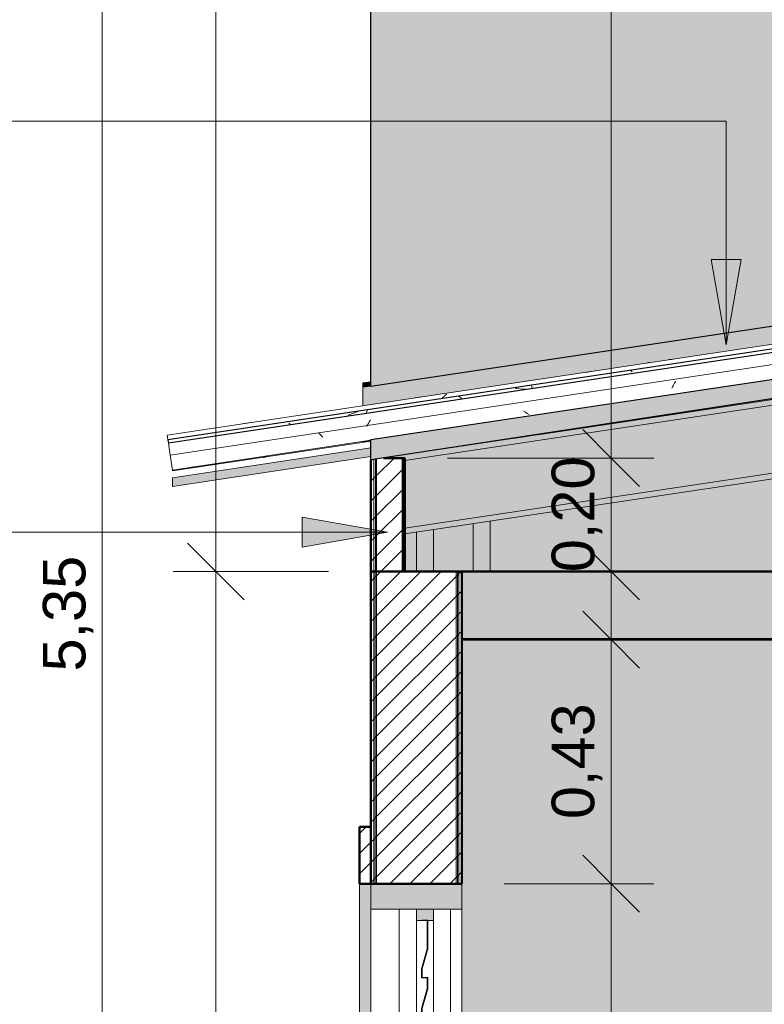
# Model space of a CAD drawing. Header units: metres. Extents: x -28.2 to -1.6, y -1.6 to 5.9.
# Tile 3 of 88: x -25.9 to -24.6, y 1.9 to 3.6. Entities that reach past the tile are written whole.
import ezdxf

# ---------------------------------------------------------------- set-up
doc = ezdxf.new("R2010")
doc.units = ezdxf.units.M
for name, color, linetype, lineweight in [('A-ANNO-DIMS', 7, 'Continuous', 9), ('A-ANNO-DIMS-50', 7, 'Continuous', 9), ('A-CLNG', 7, 'Continuous', 5), ('A-DETL-GENF', 7, 'Continuous', 5), ('A-FLOR', 7, 'Continuous', 5), ('A-FLOR-PATT', 7, 'Continuous', 50), ('A-GLAZ', 7, 'Continuous', 5), ('A-GLAZ-CWMG', 7, 'Continuous', 5), ('A-ROOF', 7, 'Continuous', 5), ('A-ROOF-OTLN', 7, 'Continuous', 5), ('A-ROOF-PATT', 7, 'Continuous', 5), ('A-WALL', 7, 'Continuous', 5), ('A-WALL-PATT', 7, 'Continuous', 5), ('G-ANNO-TEXT', 7, 'Continuous', 9), ('I-WALL', 7, 'Continuous', 5), ('S-BEAM', 7, 'Continuous', 5)]:
    doc.layers.add(name, color=color, linetype=linetype, lineweight=lineweight)
doc.layers.add('A-DETL', color=7, linetype='Continuous', lineweight=5, true_color=0x00a600)
doc.styles.add('Arial_1', font='arial.ttf', dxfattribs={"height": 0.075})
doc.dimstyles.new('Com_linha__ref__contínua__-_Cor_Vermelha_Arial_1_5mm', dxfattribs={"dimscale": 0.3048, "dimtxt": 0.076519, "dimasz": 0.328084, "dimexe": 0.246063, "dimexo": 0.246063, "dimgap": 0.024606, "dimtad": 1, "dimrnd": 0.01, "dimzin": 0, "dimdsep": 46, "dimtxsty": 'Arial_1', "dimblk1": 'OBLIQUE', "dimblk2": 'OBLIQUE', "dimsah": 1, "dimcen": 0.09, "dimdle": 0.246063, "dimazin": 0, "dimtfac": 1, "dimtdec": 4, "dimtix": 1, "dimtmove": 0, "dimatfit": 3, "dimfxl": 1, "dimtvp": 1, "dimtolj": 1, "dimtzin": 0, "dimarcsym": 2})
pattern_1 = [(45, (-14.575, 2.812), (-0.01767767, 0.01767767), [])]

# ---------------------------------------------------------------- blocks, each defined once
blk = doc.blocks.new('JANELA DE CORRE_678-CASA 30')
at = {"layer": 'A-GLAZ', "true_color": 0xf4f4f4}
h = blk.add_hatch(color=7, dxfattribs=at)
h.paths.add_polyline_path([(-25.255, 1.1), (-25.095, 1.1), (-25.095, 1.145), (-25.255, 1.145), (-25.255, 1.124)])
h.paths.add_polyline_path([(-25.2548, 2.055), (-25.095, 2.055), (-25.095, 2.1), (-25.255, 2.1), (-25.255, 2.055)])
h = blk.add_hatch(color=7, dxfattribs=at)
h.paths.add_polyline_path([(-25.175, 1.145), (-25.145, 1.145), (-25.145, 1.165), (-25.175, 1.165), (-25.175, 1.1541)])
h.paths.add_polyline_path([(-25.145, 2.035), (-25.145, 2.055), (-25.175, 2.055), (-25.175, 2.035)])
blk.add_hatch(color=7, dxfattribs=at).paths.add_polyline_path([(-25.166, 1.165), (-25.165, 1.165), (-25.165, 1.18), (-25.155, 1.2151), (-25.155, 1.235), (-25.165, 1.235), (-25.165, 1.25), (-25.155, 1.2851), (-25.155, 1.305), (-25.165, 1.305), (-25.165, 1.32), (-25.155, 1.3551), (-25.155, 1.375), (-25.165, 1.375), (-25.165, 1.39), (-25.155, 1.4251), (-25.155, 1.445), (-25.165, 1.445), (-25.165, 1.46), (-25.155, 1.4951), (-25.155, 1.515), (-25.165, 1.515), (-25.165, 1.53), (-25.155, 1.5651), (-25.155, 1.585), (-25.165, 1.585), (-25.165, 1.6), (-25.155, 1.6351), (-25.155, 1.655), (-25.165, 1.655), (-25.165, 1.67), (-25.155, 1.7051), (-25.155, 1.725), (-25.165, 1.7253), (-25.165, 1.74), (-25.155, 1.7751), (-25.155, 1.795), (-25.165, 1.795), (-25.165, 1.81), (-25.155, 1.8456), (-25.155, 1.865), (-25.165, 1.865), (-25.165, 1.88), (-25.155, 1.9151), (-25.155, 1.935), (-25.165, 1.935), (-25.165, 1.95), (-25.155, 1.9851), (-25.155, 2.035), (-25.156, 2.035), (-25.156, 1.9851), (-25.166, 1.95), (-25.166, 1.934), (-25.156, 1.934), (-25.156, 1.9151), (-25.166, 1.88), (-25.166, 1.864), (-25.156, 1.864), (-25.156, 1.8451), (-25.166, 1.81), (-25.166, 1.794), (-25.156, 1.794), (-25.156, 1.7751), (-25.166, 1.74), (-25.166, 1.724), (-25.156, 1.724), (-25.156, 1.7051), (-25.166, 1.67), (-25.166, 1.654), (-25.156, 1.654), (-25.156, 1.6351), (-25.166, 1.6), (-25.166, 1.584), (-25.156, 1.584), (-25.156, 1.5651), (-25.166, 1.53), (-25.166, 1.514), (-25.156, 1.514), (-25.156, 1.4951), (-25.166, 1.46), (-25.166, 1.444), (-25.156, 1.444), (-25.1562, 1.4247), (-25.166, 1.39), (-25.166, 1.374), (-25.156, 1.374), (-25.156, 1.3551), (-25.166, 1.32), (-25.166, 1.304), (-25.156, 1.304), (-25.156, 1.2851), (-25.166, 1.25), (-25.166, 1.234), (-25.156, 1.234), (-25.1563, 1.2142), (-25.166, 1.18)])
at = {"layer": 'A-GLAZ', "lineweight": 15}
for p, q in [((-25.095, 2.1), (-25.255, 2.1)), ((-25.255, 2.1), (-25.255, 2.055)), ((-25.095, 2.055), (-25.095, 2.1)), ((-25.255, 2.055), (-25.095, 2.055)), ((-25.145, 2.055), (-25.175, 2.055)), ((-25.175, 2.055), (-25.175, 2.035)), ((-25.145, 2.035), (-25.145, 2.055)), ((-25.175, 2.035), (-25.145, 2.035)), ((-25.155, 2.036), (-25.165, 2.036)), ((-25.165, 2.036), (-25.165, 2.035)), ((-25.165, 2.035), (-25.156, 2.035)), ((-25.156, 2.035), (-25.156, 1.9851)), ((-25.155, 1.985), (-25.155, 2.036)), ((-25.156, 1.9851), (-25.166, 1.9501)), ((-25.165, 1.95), (-25.155, 1.985)), ((-25.166, 1.9501), (-25.166, 1.934)), ((-25.165, 1.935), (-25.165, 1.95)), ((-25.166, 1.934), (-25.156, 1.934)), ((-25.155, 1.935), (-25.165, 1.935)), ((-25.156, 1.934), (-25.156, 1.9151)), ((-25.155, 1.915), (-25.155, 1.935)), ((-25.156, 1.9151), (-25.166, 1.8801)), ((-25.165, 1.88), (-25.155, 1.915)), ((-25.166, 1.8801), (-25.166, 1.864)), ((-25.165, 1.865), (-25.165, 1.88)), ((-25.166, 1.864), (-25.156, 1.864)), ((-25.155, 1.865), (-25.165, 1.865)), ((-25.156, 1.864), (-25.156, 1.8451)), ((-25.155, 1.845), (-25.155, 1.865)), ((-25.156, 1.8451), (-25.166, 1.8101)), ((-25.165, 1.81), (-25.155, 1.845)), ((-25.166, 1.8101), (-25.166, 1.794)), ((-25.165, 1.795), (-25.165, 1.81)), ((-25.166, 1.794), (-25.156, 1.794)), ((-25.155, 1.795), (-25.165, 1.795)), ((-25.156, 1.794), (-25.156, 1.7751)), ((-25.155, 1.775), (-25.155, 1.795)), ((-25.156, 1.7751), (-25.166, 1.7401)), ((-25.165, 1.74), (-25.155, 1.775)), ((-25.166, 1.7401), (-25.166, 1.724)), ((-25.165, 1.725), (-25.165, 1.74)), ((-25.166, 1.724), (-25.156, 1.724)), ((-25.155, 1.725), (-25.165, 1.725)), ((-25.156, 1.724), (-25.156, 1.7051)), ((-25.155, 1.705), (-25.155, 1.725)), ((-25.156, 1.7051), (-25.166, 1.6701)), ((-25.165, 1.67), (-25.155, 1.705)), ((-25.166, 1.6701), (-25.166, 1.654)), ((-25.165, 1.655), (-25.165, 1.67)), ((-25.166, 1.654), (-25.156, 1.654)), ((-25.155, 1.655), (-25.165, 1.655)), ((-25.156, 1.654), (-25.156, 1.6351)), ((-25.155, 1.635), (-25.155, 1.655)), ((-25.156, 1.6351), (-25.166, 1.6001)), ((-25.165, 1.6), (-25.155, 1.635)), ((-25.166, 1.6001), (-25.166, 1.584)), ((-25.165, 1.585), (-25.165, 1.6)), ((-25.166, 1.584), (-25.156, 1.584)), ((-25.155, 1.585), (-25.165, 1.585)), ((-25.156, 1.584), (-25.156, 1.5651)), ((-25.155, 1.565), (-25.155, 1.585)), ((-25.156, 1.5651), (-25.166, 1.5301)), ((-25.165, 1.53), (-25.155, 1.565)), ((-25.166, 1.5301), (-25.166, 1.514)), ((-25.165, 1.515), (-25.165, 1.53)), ((-25.166, 1.514), (-25.156, 1.514)), ((-25.155, 1.515), (-25.165, 1.515)), ((-25.156, 1.514), (-25.156, 1.4951)), ((-25.155, 1.495), (-25.155, 1.515)), ((-25.156, 1.4951), (-25.166, 1.4601)), ((-25.165, 1.46), (-25.155, 1.495)), ((-25.166, 1.4601), (-25.166, 1.444)), ((-25.165, 1.445), (-25.165, 1.46)), ((-25.166, 1.444), (-25.156, 1.444)), ((-25.155, 1.445), (-25.165, 1.445)), ((-25.156, 1.444), (-25.156, 1.4251)), ((-25.155, 1.425), (-25.155, 1.445)), ((-25.156, 1.4251), (-25.166, 1.3901)), ((-25.165, 1.39), (-25.155, 1.425)), ((-25.166, 1.3901), (-25.166, 1.374)), ((-25.165, 1.375), (-25.165, 1.39)), ((-25.166, 1.374), (-25.156, 1.374)), ((-25.155, 1.375), (-25.165, 1.375)), ((-25.156, 1.374), (-25.156, 1.3551)), ((-25.155, 1.355), (-25.155, 1.375)), ((-25.156, 1.3551), (-25.166, 1.3201)), ((-25.165, 1.32), (-25.155, 1.355)), ((-25.166, 1.3201), (-25.166, 1.304)), ((-25.165, 1.305), (-25.165, 1.32)), ((-25.166, 1.304), (-25.156, 1.304)), ((-25.155, 1.305), (-25.165, 1.305)), ((-25.156, 1.304), (-25.156, 1.2851)), ((-25.155, 1.285), (-25.155, 1.305)), ((-25.156, 1.2851), (-25.166, 1.2501)), ((-25.165, 1.25), (-25.155, 1.285)), ((-25.166, 1.2501), (-25.166, 1.234)), ((-25.165, 1.235), (-25.165, 1.25)), ((-25.166, 1.234), (-25.156, 1.234)), ((-25.155, 1.235), (-25.165, 1.235)), ((-25.156, 1.234), (-25.156, 1.2151)), ((-25.155, 1.215), (-25.155, 1.235)), ((-25.156, 1.2151), (-25.166, 1.1801)), ((-25.165, 1.18), (-25.155, 1.215)), ((-25.166, 1.1801), (-25.166, 1.165)), ((-25.165, 1.165), (-25.165, 1.18)), ((-25.145, 1.165), (-25.175, 1.165)), ((-25.175, 1.165), (-25.175, 1.145)), ((-25.166, 1.165), (-25.165, 1.165)), ((-25.145, 1.145), (-25.145, 1.165)), ((-25.095, 1.145), (-25.255, 1.145)), ((-25.255, 1.145), (-25.255, 1.1)), ((-25.175, 1.145), (-25.145, 1.145)), ((-25.095, 1.1), (-25.095, 1.145)), ((-25.255, 1.1), (-25.095, 1.1))]:
    blk.add_line(p, q, dxfattribs=at)
at = {"layer": 'A-GLAZ'}
for p, q in [((-25.255, 1.145), (-25.255, 2.055)), ((-25.205, 1.145), (-25.205, 2.055)), ((-25.115, 2.055), (-25.115, 1.145)), ((-25.095, 2.055), (-25.095, 1.145)), ((-25.175, 2.035), (-25.175, 1.165)), ((-25.175, 1.165), (-25.175, 2.035)), ((-25.145, 1.165), (-25.145, 2.035)), ((-25.145, 2.035), (-25.145, 1.165))]:
    blk.add_line(p, q, dxfattribs=at)
blk = doc.blocks.new('FP_1-CASA 3')
at = {"layer": 'A-GLAZ-CWMG', "color": 9, "true_color": 0xc0c0c0}
for p, q in [((-25.2573, 2.9147), (-25.2582, 2.9133)), ((-25.2565, 2.9161), (-25.2573, 2.9147)), ((-25.2556, 2.9174), (-25.2565, 2.9161)), ((-25.2615, 2.9073), (-25.2624, 2.9057)), ((-25.2607, 2.9088), (-25.2615, 2.9073)), ((-25.2599, 2.9103), (-25.2607, 2.9088)), ((-25.259, 2.9118), (-25.2599, 2.9103)), ((-25.2582, 2.9133), (-25.259, 2.9118))]:
    blk.add_line(p, q, dxfattribs=at)
blk = doc.blocks.new('FP_2-CASA 3')
at = {"layer": 'A-GLAZ-CWMG'}
blk.add_line((-21.1841, 3.5549), (-25.6141, 2.8904), dxfattribs=at)
at = {"layer": 'A-GLAZ-CWMG', "color": 9, "true_color": 0xc0c0c0}
for p, q in [((-24.7287, 3.0237), (-24.7299, 3.0236)), ((-24.7275, 3.0237), (-24.7287, 3.0237)), ((-24.7263, 3.0237), (-24.7275, 3.0237)), ((-24.7251, 3.0236), (-24.7263, 3.0237)), ((-24.7239, 3.0235), (-24.7251, 3.0236)), ((-24.7678, 3.0175), (-24.769, 3.0171)), ((-24.7667, 3.0179), (-24.7678, 3.0175)), ((-24.7655, 3.0182), (-24.7667, 3.0179)), ((-24.7643, 3.0184), (-24.7655, 3.0182)), ((-25.1283, 2.9564), (-25.1294, 2.9553)), ((-25.1273, 2.9576), (-25.1283, 2.9564)), ((-25.1262, 2.9586), (-25.1273, 2.9576)), ((-25.1252, 2.9596), (-25.1262, 2.9586)), ((-25.1241, 2.9606), (-25.1252, 2.9596)), ((-25.123, 2.9614), (-25.1241, 2.9606)), ((-25.1219, 2.9622), (-25.123, 2.9614))]:
    blk.add_line(p, q, dxfattribs=at)
blk = doc.blocks.new('FP_3-CASA 3')
at = {"layer": 'A-GLAZ-CWMG'}
blk.add_line((-25.6047, 2.8274), (-25.255, 2.8798), dxfattribs=at)
at = {"layer": 'A-GLAZ-CWMG', "color": 9, "true_color": 0xc0c0c0}
for p, q in [((-25.2696, 2.8791), (-25.255, 2.8812)), ((-25.444, 2.851), (-25.4449, 2.8508)), ((-25.4431, 2.8513), (-25.444, 2.851)), ((-25.4422, 2.8516), (-25.4431, 2.8513)), ((-25.4413, 2.852), (-25.4422, 2.8516)), ((-25.4404, 2.8524), (-25.4413, 2.852)), ((-25.4396, 2.8529), (-25.4404, 2.8524)), ((-25.4387, 2.8534), (-25.4396, 2.8529)), ((-25.4378, 2.8539), (-25.4387, 2.8534)), ((-25.571, 2.8339), (-25.5544, 2.8364))]:
    blk.add_line(p, q, dxfattribs=at)
blk = doc.blocks.new('FP_4-CASA 3')
at = {"layer": 'A-GLAZ-CWMG', "color": 9, "true_color": 0xc0c0c0}
for p, q in [((-24.7189, 2.9839), (-24.7197, 2.9824)), ((-24.7182, 2.9854), (-24.7189, 2.9839)), ((-24.7241, 2.9743), (-24.7249, 2.9731)), ((-24.7234, 2.9756), (-24.7241, 2.9743)), ((-24.7226, 2.9769), (-24.7234, 2.9756)), ((-24.7219, 2.9782), (-24.7226, 2.9769)), ((-24.7211, 2.9796), (-24.7219, 2.9782)), ((-24.7204, 2.981), (-24.7211, 2.9796)), ((-24.7197, 2.9824), (-24.7204, 2.981)), ((-24.9847, 2.9322), (-24.9858, 2.933)), ((-24.9836, 2.9313), (-24.9847, 2.9322)), ((-24.9826, 2.9305), (-24.9836, 2.9313)), ((-24.9815, 2.9298), (-24.9826, 2.9305)), ((-24.9805, 2.9291), (-24.9815, 2.9298)), ((-24.9794, 2.9284), (-24.9805, 2.9291)), ((-24.9784, 2.9278), (-24.9794, 2.9284)), ((-24.9774, 2.9272), (-24.9784, 2.9278)), ((-24.9764, 2.9267), (-24.9774, 2.9272)), ((-25.3459, 2.8928), (-25.3471, 2.8942)), ((-25.3447, 2.8915), (-25.3459, 2.8928)), ((-25.3435, 2.8902), (-25.3447, 2.8915)), ((-25.3423, 2.8889), (-25.3435, 2.8902)), ((-25.3412, 2.8877), (-25.3423, 2.8889)), ((-25.34, 2.8865), (-25.3412, 2.8877)), ((-25.2695, 2.8786), (-25.255, 2.8808)), ((-25.4387, 2.8531), (-25.4396, 2.853)), ((-25.4378, 2.8534), (-25.4387, 2.8531)), ((-25.5709, 2.8334), (-25.5544, 2.8359))]:
    blk.add_line(p, q, dxfattribs=at)
at = {"layer": 'A-GLAZ-CWMG'}
blk.add_line((-25.6049, 2.8288), (-25.255, 2.8812), dxfattribs=at)
blk = doc.blocks.new('Rectangular Mullion - Telha Fibrocimento - Ondulada-2565196-CASA 3')
at = {"layer": 'A-GLAZ-CWMG', "true_color": 0x808080}
h = blk.add_hatch(dxfattribs=at)
h.set_pattern_fill('FP_4', color=8, style=0, pattern_type=2)
h.set_pattern_definition([(50, (-14.575, 2.812), (0.364365, -0.031877), [0.0381, -0.4191]), (355, (-14.575, 2.812), (-0.070485, 0.382117), [0.03048, -0.33528]), (100.451, (-14.545, 2.81), (0.293886, 0.35023), [0.03238, -0.35618]), (46.184, (-14.575, 2.914), (0.54216, -0.084084), [0.05715, -0.62865]), (96.636, (-14.53, 2.907), (0.474805, 0.494854), [0.04857, -0.53427]), (351.184, (-14.575, 2.914), (0.47481, 0.494846), [0.04572, -0.50292]), (21, (-14.524, 2.888), (0.3032265, -0.204528), [0.0381, -0.4191]), (326, (-14.524, 2.888), (0.123607, 0.368379), [0.03048, -0.33528]), (71.451, (-14.499, 2.871), (0.426833, 0.163839), [0.03238, -0.35618]), (37.5, (-14.575, 2.812), (0.0061807, 0.1691082), [0.01676, -0.31445, 0.01676, -0.3236, -0.33655]), (37.5, (-14.575, 2.812), (0.0061807, 0.1691082), [-0.67158, 0.01676, -0.31979]), (7.5, (-14.575, 2.812), (0.1336414, 0.2003578), [0.01676, -0.17729, 0.01676, -0.30683, -0.12827]), (7.5, (-14.575, 2.812), (0.1336414, 0.2003578), [-0.51765, 0.01676, -0.11151]), (327.5, (-14.688, 2.812), (0.2711816, -0.0114606), [0.01676, -0.11024, 0.01676, -0.37948, -0.52578]), (327.5, (-14.688, 2.812), (0.2711816, -0.0114606), [-0.52324, 0.01676, -0.50902]), (317.5, (-14.739, 2.812), (0.296258, 0.0508507), [0.01676, -0.14834, 0.01676, -0.24638, -0.37338]), (317.5, (-14.739, 2.812), (0.296258, 0.0508507), [-0.42824, 0.01676, -0.35662])])
h.paths.add_polyline_path([(-25.612, 2.8767), (-21.182, 3.5412), (-21.1829, 3.5468), (-25.6129, 2.8823)])
at = {"layer": 'A-GLAZ-CWMG', "lineweight": 25}
for p, q in [((-21.1829, 3.5468), (-25.6129, 2.8823)), ((-25.612, 2.8767), (-21.182, 3.5412)), ((-25.6129, 2.8823), (-25.612, 2.8767))]:
    blk.add_line(p, q, dxfattribs=at)
at = {"layer": 'A-GLAZ-CWMG'}
for p, q in [((-25.6088, 2.8552), (-21.1788, 3.5197)), ((-25.6141, 2.8904), (-25.6129, 2.8826)), ((-25.6088, 2.8552), (-25.612, 2.8767)), ((-25.6088, 2.8552), (-25.6049, 2.8288)), ((-25.6049, 2.8288), (-25.6047, 2.8274))]:
    blk.add_line(p, q, dxfattribs=at)
for name in ['FP_2-CASA 3', 'FP_1-CASA 3', 'FP_4-CASA 3', 'FP_3-CASA 3']:
    blk.add_blockref(name, (0, 0), dxfattribs=at)
blk = doc.blocks.new('FP_6-CASA 3')
at = {"layer": 'A-GLAZ-CWMG'}
blk.add_line((-21.1841, 3.5549), (-25.6141, 2.8904), dxfattribs=at)
blk = doc.blocks.new('FP_7-CASA 3')
at = {"layer": 'A-GLAZ-CWMG'}
blk.add_line((-25.6047, 2.8274), (-25.255, 2.8798), dxfattribs=at)
blk = doc.blocks.new('Rectangular Mullion - Telha Fibrocimento - Ondulada-V5-CASA 3')
at = {"layer": 'A-GLAZ-CWMG'}
for p, q in [((-25.6141, 2.8904), (-25.614, 2.89)), ((-25.6047, 2.8279), (-25.6047, 2.8274))]:
    blk.add_line(p, q, dxfattribs=at)
for name in ['FP_6-CASA 3', 'FP_7-CASA 3']:
    blk.add_blockref(name, (0, 0), dxfattribs=at)
blk = doc.blocks.new('FP_9-CASA 3')
at = {"layer": 'A-GLAZ-CWMG'}
blk.add_line((-21.1841, 3.5549), (-25.6141, 2.8904), dxfattribs=at)
at = {"layer": 'A-GLAZ-CWMG', "color": 9, "true_color": 0xc0c0c0}
for p, q in [((-24.8764, 3.0008), (-24.8599, 3.0033)), ((-25.1779, 2.9558), (-25.1613, 2.9583)), ((-25.4793, 2.9107), (-25.4628, 2.9132))]:
    blk.add_line(p, q, dxfattribs=at)
blk = doc.blocks.new('FP_10-CASA 3')
at = {"layer": 'A-GLAZ-CWMG'}
blk.add_line((-25.6047, 2.8274), (-25.255, 2.8798), dxfattribs=at)
blk = doc.blocks.new('Rectangular Mullion - Telha Fibrocimento - Ondulada-V8-CASA 3')
at = {"layer": 'A-GLAZ-CWMG'}
for p, q in [((-25.6141, 2.8904), (-25.614, 2.89)), ((-25.6047, 2.8279), (-25.6047, 2.8274))]:
    blk.add_line(p, q, dxfattribs=at)
for name in ['FP_9-CASA 3', 'FP_10-CASA 3']:
    blk.add_blockref(name, (0, 0), dxfattribs=at)
blk = doc.blocks.new('LONGARINA_STEEL_FRAME1 - LONGARINA_STEEL_FRAME-2562852-CASA 3')
at = {"layer": 'A-ROOF', "true_color": 0x9fa09c}
for points in [[(-25.195, 2.8456), (-21.2113, 3.4432), (-21.2128, 3.453), (-25.233, 2.85), (-25.195, 2.85), (-25.195, 2.8466)], [(-25.195, 2.7263), (-21.1938, 3.3265), (-21.2113, 3.4432), (-25.195, 2.8456), (-25.195, 2.8076)], [(-25.195, 2.7162), (-21.1924, 3.3166), (-21.1938, 3.3265), (-25.195, 2.7263), (-25.195, 2.7212)]]:
    blk.add_hatch(color=253, dxfattribs=at).paths.add_polyline_path(points)
h = blk.add_hatch(color=253, dxfattribs=at)
h.paths.add_polyline_path([(-25.0139, 2.8829), (-24.9922, 2.8861), (-24.9922, 2.8868), (-25.014, 2.8834)])
h.paths.add_polyline_path([(-24.9664, 2.89), (-24.9447, 2.8933), (-24.9448, 2.894), (-24.9665, 2.8907)])
h.paths.add_polyline_path([(-23.2585, 3.1462), (-23.2369, 3.15), (-23.2376, 3.1547), (-23.2396, 3.1544), (-23.2391, 3.1511), (-23.2588, 3.1482)])
h.paths.add_polyline_path([(-23.2111, 3.1533), (-23.1893, 3.1566), (-23.1896, 3.1585), (-23.2094, 3.1556), (-23.2103, 3.1589), (-23.2119, 3.1587), (-23.2114, 3.1556)])
h.paths.add_polyline_path([(-21.4043, 3.4243), (-21.3825, 3.4276), (-21.3834, 3.4332), (-21.3854, 3.433), (-21.385, 3.4292), (-21.4046, 3.4263)])
h.paths.add_polyline_path([(-21.3568, 3.4314), (-21.3351, 3.4347), (-21.3354, 3.4367), (-21.3551, 3.4337), (-21.3561, 3.4373), (-21.3577, 3.4371), (-21.3572, 3.4337)])
at = {"layer": 'A-ROOF'}
for p, q in [((-21.2113, 3.4432), (-25.195, 2.8456)), ((-21.1938, 3.3265), (-25.195, 2.7263)), ((-21.1924, 3.3166), (-25.195, 2.7162)), ((-23.2585, 3.1462), (-24.9447, 2.8933)), ((-25.0139, 2.8829), (-25.225, 2.8512)), ((-24.9664, 2.89), (-24.9922, 2.8861))]:
    blk.add_line(p, q, dxfattribs=at)
at = {"layer": 'A-ROOF', "lineweight": 15}
for p, q in [((-25.0139, 2.8829), (-24.9922, 2.8861)), ((-24.9922, 2.8861), (-24.9922, 2.8868)), ((-24.9665, 2.8907), (-24.9664, 2.89)), ((-24.9664, 2.89), (-24.9447, 2.8933)), ((-24.9447, 2.8933), (-24.9448, 2.894))]:
    blk.add_line(p, q, dxfattribs=at)
blk = doc.blocks.new('STEEL_FRAME1 - STEEL_FRAME-2563108-CASA 3')
at = {"layer": 'S-BEAM', "true_color": 0x9fa09c}
for points in [[(-25.165, 2.65), (-25.145, 2.65), (-25.145, 2.7237), (-25.175, 2.7192), (-25.175, 2.65)], [(-25.1025, 2.65), (-25.075, 2.65), (-25.075, 2.7342), (-25.145, 2.7237), (-25.145, 2.65), (-25.105, 2.65)], [(-25.055, 2.65), (-25.045, 2.65), (-25.045, 2.7387), (-25.075, 2.7342), (-25.075, 2.65)]]:
    blk.add_hatch(color=253, dxfattribs=at).paths.add_polyline_path(points)
at = {"layer": 'S-BEAM'}
for p, q in [((-25.102, 2.87), (-25.0998, 2.87)), ((-25.145, 2.7237), (-25.145, 2.65)), ((-25.075, 2.7342), (-25.075, 2.65)), ((-25.045, 2.7387), (-25.045, 2.65)), ((-25.175, 2.7192), (-25.175, 2.65))]:
    blk.add_line(p, q, dxfattribs=at)
blk = doc.blocks.new('Paredes 2 - Paredes 1-2564301-CASA 3')
at = {"layer": 'A-WALL', "true_color": 0x808080}
h = blk.add_hatch(dxfattribs=at)
h.set_pattern_fill('FP_1', color=8, style=0, pattern_type=2)
h.set_pattern_definition(pattern_1)
h.paths.add_polyline_path([(-25.275, 1), (-25.255, 1), (-25.255, 1.1), (-25.275, 1.1), (-25.275, 1.0038)])
h.paths.add_polyline_path([(-25.275, 2.1), (-25.255, 2.1), (-25.255, 2.2), (-25.275, 2.2)])
at = {"layer": 'A-WALL', "true_color": 0xc0c0c0}
h = blk.add_hatch(color=9, dxfattribs=at)
h.paths.add_polyline_path([(-25.255, 1.1), (-25.255, 1.12), (-25.275, 1.12), (-25.275, 1.1)])
h.paths.add_polyline_path([(-25.275, 1.1365), (-25.255, 1.1372), (-25.255, 2.1), (-25.275, 2.1), (-25.275, 1.14)])
at = {"layer": 'A-WALL', "lineweight": 50}
for p, q in [((-25.275, 2.2), (-25.275, 2.1)), ((-25.255, 2.2), (-25.275, 2.2)), ((-25.255, 2.1), (-25.255, 2.2)), ((-25.275, 2.1), (-25.255, 2.1)), ((-25.275, 1.1), (-25.275, 1)), ((-25.255, 1.1), (-25.275, 1.1)), ((-25.255, 1), (-25.255, 1.1)), ((-25.275, 1), (-25.255, 1))]:
    blk.add_line(p, q, dxfattribs=at)
at = {"layer": 'A-WALL'}
for p, q in [((-25.275, 1.1365), (-25.275, 2.1)), ((-25.275, 1.1), (-25.275, 1.12))]:
    blk.add_line(p, q, dxfattribs=at)
blk = doc.blocks.new('DIMBLOCK5-CASA 3')
at = {"layer": 'A-ANNO-DIMS-50', "color": 242, "true_color": 0xbd2b2e, "transparency": 16777216}
for p, q in [((-24.8315, 2.1), (-24.8815, 2.15)), ((-24.8315, 2.1), (-25.02, 2.1)), ((-24.8315, 1.1), (-24.8315, 2.1)), ((-24.8315, 2.1), (-24.7815, 2.05)), ((-24.8315, 2.1), (-24.7565, 2.1)), ((-24.8315, 1.1), (-24.8815, 1.15)), ((-24.8315, 1.1), (-25.02, 1.1)), ((-24.8315, 1.1), (-24.7815, 1.05)), ((-24.8315, 1.1), (-24.7565, 1.1))]:
    blk.add_line(p, q, dxfattribs=at)
at = {"layer": 'A-ANNO-DIMS-50', "color": 0, "transparency": 16777216, "insert": (-24.9364, 1.4988), "char_height": 0.075, "width": 0.242979, "attachment_point": 1, "rotation": 90, "line_spacing_factor": 0.941778, "style": 'Arial_1'}
blk.add_mtext('1,00', dxfattribs=at)
blk = doc.blocks.new('_Oblique')
at = {"color": 0, "linetype": 'ByBlock', "lineweight": -2}
blk.add_line((-0.5, -0.5), (0.5, 0.5), dxfattribs=at)
blk = doc.blocks.new('DIMBLOCK6-CASA 3')
at = {"layer": 'A-ANNO-DIMS-50', "color": 242, "true_color": 0xbd2b2e, "transparency": 16777216}
for p, q in [((-24.8315, 2.1), (-24.8315, 2.605)), ((-24.8315, 2.53), (-24.8815, 2.58)), ((-24.8315, 2.53), (-24.9065, 2.53)), ((-24.8315, 2.53), (-24.7815, 2.48)), ((-24.8315, 2.53), (-24.8272, 2.53)), ((-24.8315, 2.1), (-24.8815, 2.15)), ((-24.8315, 2.1), (-25.02, 2.1)), ((-24.8315, 2.1), (-24.7815, 2.05)), ((-24.8315, 2.1), (-24.7565, 2.1))]:
    blk.add_line(p, q, dxfattribs=at)
at = {"layer": 'A-ANNO-DIMS-50', "color": 0, "transparency": 16777216, "insert": (-24.9364, 2.2138), "char_height": 0.075, "width": 0.242979, "attachment_point": 1, "rotation": 90, "line_spacing_factor": 0.941778, "style": 'Arial_1'}
blk.add_mtext('0,43', dxfattribs=at)
blk = doc.blocks.new('DIMBLOCK7-CASA 3')
at = {"layer": 'A-ANNO-DIMS-50', "color": 242, "true_color": 0xbd2b2e, "transparency": 16777216}
for p, q in [((-24.8315, 2.925), (-24.8315, 2.575)), ((-24.8315, 2.85), (-24.8815, 2.9)), ((-24.8315, 2.85), (-25.12, 2.85)), ((-24.8315, 2.85), (-24.7815, 2.8)), ((-24.8315, 2.85), (-24.7565, 2.85)), ((-24.8315, 2.65), (-24.8815, 2.7)), ((-24.8315, 2.65), (-24.8358, 2.65)), ((-24.8315, 2.65), (-24.7815, 2.6)), ((-24.8315, 2.65), (-24.7565, 2.65))]:
    blk.add_line(p, q, dxfattribs=at)
at = {"layer": 'A-ANNO-DIMS-50', "color": 0, "transparency": 16777216, "insert": (-24.9364, 2.6488), "char_height": 0.075, "width": 0.242979, "attachment_point": 1, "rotation": 90, "line_spacing_factor": 0.941778, "style": 'Arial_1'}
blk.add_mtext('0,20', dxfattribs=at)
blk = doc.blocks.new('DIMBLOCK8-CASA 3')
at = {"layer": 'A-ANNO-DIMS-50', "color": 242, "true_color": 0xbd2b2e, "transparency": 16777216}
for p, q in [((-24.8315, 5.325), (-24.8315, 2.775)), ((-24.8315, 5.25), (-24.8815, 5.3)), ((-24.8315, 5.25), (-24.8358, 5.25)), ((-24.8315, 5.25), (-24.7815, 5.2)), ((-24.8315, 5.25), (-24.7565, 5.25)), ((-24.8315, 2.85), (-24.8815, 2.9)), ((-24.8315, 2.85), (-25.12, 2.85)), ((-24.8315, 2.85), (-24.7815, 2.8)), ((-24.8315, 2.85), (-24.7565, 2.85))]:
    blk.add_line(p, q, dxfattribs=at)
at = {"layer": 'A-ANNO-DIMS-50', "color": 0, "transparency": 16777216, "insert": (-24.9364, 3.9488), "char_height": 0.075, "width": 0.242979, "attachment_point": 1, "rotation": 90, "line_spacing_factor": 0.941778, "style": 'Arial_1'}
blk.add_mtext('2,40', dxfattribs=at)
blk = doc.blocks.new('DIMBLOCK15-CASA 3')
at = {"layer": 'A-ANNO-DIMS-50', "color": 242, "true_color": 0xbd2b2e, "transparency": 16777216}
for p, q in [((-25.5285, 5.325), (-25.5285, 2.65)), ((-25.5285, 5.25), (-25.5785, 5.3)), ((-25.5285, 5.25), (-25.6035, 5.25)), ((-25.5285, 5.25), (-25.4785, 5.2)), ((-25.5285, 5.25), (-25.35, 5.25)), ((-25.5285, 2.65), (-25.5785, 2.7)), ((-25.5285, 2.65), (-25.6035, 2.65)), ((-25.5285, 2.65), (-25.4785, 2.6)), ((-25.5285, 2.65), (-25.33, 2.65))]:
    blk.add_line(p, q, dxfattribs=at)
at = {"layer": 'A-ANNO-DIMS-50', "color": 0, "transparency": 16777216, "insert": (-25.6333, 3.8488), "char_height": 0.075, "width": 0.242979, "attachment_point": 1, "rotation": 90, "line_spacing_factor": 0.941778, "style": 'Arial_1'}
blk.add_mtext('2,60', dxfattribs=at)
blk = doc.blocks.new('DIMBLOCK16-CASA 3')
at = {"layer": 'A-ANNO-DIMS-50', "color": 242, "true_color": 0xbd2b2e, "transparency": 16777216}
for p, q in [((-25.5285, 2.65), (-25.5785, 2.7)), ((-25.5285, 2.65), (-25.6035, 2.65)), ((-25.5285, 2.65), (-25.5285, -0.175)), ((-25.5285, 2.65), (-25.4785, 2.6)), ((-25.5285, 2.65), (-25.33, 2.65)), ((-25.5285, -0.1), (-25.5785, -0.05)), ((-25.5285, -0.1), (-25.5327, -0.1)), ((-25.5285, -0.1), (-25.4785, -0.15)), ((-25.5285, -0.1), (-25.4535, -0.1))]:
    blk.add_line(p, q, dxfattribs=at)
at = {"layer": 'A-ANNO-DIMS-50', "color": 0, "transparency": 16777216, "insert": (-25.6333, 1.1738), "char_height": 0.075, "width": 0.242979, "attachment_point": 1, "rotation": 90, "line_spacing_factor": 0.941778, "style": 'Arial_1'}
blk.add_mtext('2,75', dxfattribs=at)
blk = doc.blocks.new('DIMBLOCK17-CASA 3')
at = {"layer": 'A-ANNO-DIMS-50', "color": 242, "true_color": 0xbd2b2e, "transparency": 16777216}
for p, q in [((-25.7285, 5.325), (-25.7285, -0.175)), ((-25.7285, 5.25), (-25.7785, 5.3)), ((-25.7285, 5.25), (-25.8035, 5.25)), ((-25.7285, 5.25), (-25.6785, 5.2)), ((-25.7285, 5.25), (-25.35, 5.25)), ((-25.7285, -0.1), (-25.7785, -0.05)), ((-25.7285, -0.1), (-25.7327, -0.1)), ((-25.7285, -0.1), (-25.6785, -0.15)), ((-25.7285, -0.1), (-25.6535, -0.1))]:
    blk.add_line(p, q, dxfattribs=at)
at = {"layer": 'A-ANNO-DIMS-50', "color": 0, "transparency": 16777216, "insert": (-25.8333, 2.4738), "char_height": 0.075, "width": 0.242979, "attachment_point": 1, "rotation": 90, "line_spacing_factor": 0.941778, "style": 'Arial_1'}
blk.add_mtext('5,35', dxfattribs=at)

msp = doc.modelspace()

# ---------------------------------------------------------------- hatches: boundary and pattern name
at = {"layer": 'A-DETL-GENF', "true_color": 0x5184b0}
h = msp.add_hatch(color=145, dxfattribs=at)
h.paths.add_polyline_path([(-25.255, 2.8466), (-21.175, 3.4697), (-21.1753, 3.4945), (-25.255, 2.8825), (-25.255, 2.8467)])
h.paths.add_polyline_path([(-25.255, 2.9759), (-21.175, 3.5879), (-21.175, 4.25), (-21.1777, 4.225), (-21.195, 4.225), (-21.195, 4.27), (-21.02, 4.27), (-21.02, 5.225), (-25.255, 5.225), (-25.255, 2.9767)])
at = {"layer": 'A-FLOR-PATT', "lineweight": 5, "true_color": 0x808080}
h = msp.add_hatch(dxfattribs=at)
h.set_pattern_fill('FP_2', color=8, style=0, pattern_type=2)
h.set_pattern_definition([(0, (-14.575, 2.812), (0.2032, 0.0508), [0.01676, -0.13564, 0.01676, -0.13564, -0.8128]), (0, (-14.575, 2.812), (0.2032, 0.0508), [-0.3048, 0.01676, -0.28804, 0.01676, -0.13564, -0.3556]), (0, (-14.575, 2.812), (0.2032, 0.0508), [-0.762, 0.01676, -0.08484, 0.01676, -0.23724]), (120, (-14.499, 2.838), (-0.1455941, 0.15057636), [0.01676, -0.13564, 0.01676, -0.13564, -0.8128]), (120, (-14.499, 2.838), (-0.1455941, 0.15057636), [-0.3048, 0.01676, -0.28804, 0.01676, -0.13564, -0.3556]), (120, (-14.499, 2.838), (-0.1455941, 0.15057636), [-0.762, 0.01676, -0.08484, 0.01676, -0.23724]), (240, (-14.473, 2.939), (-0.0576059, -0.20137636), [0.01676, -0.13564, 0.01676, -0.13564, -0.8128]), (240, (-14.473, 2.939), (-0.0576059, -0.20137636), [-0.3048, 0.01676, -0.28804, 0.01676, -0.13564, -0.3556]), (240, (-14.473, 2.939), (-0.0576059, -0.20137636), [-0.762, 0.01676, -0.08484, 0.01676, -0.23724])])
h.paths.add_polyline_path([(-25.095, 2.53), (-18.415, 2.53), (-18.415, 2.65), (-25.095, 2.65)])
at = {"layer": 'A-ROOF', "true_color": 0xc8c8c8}
h = msp.add_hatch(color=9, dxfattribs=at)
h.paths.add_polyline_path([(-25.605, 2.8), (-25.255, 2.8525), (-25.255, 2.8677), (-25.605, 2.8152), (-25.605, 2.8076)])
h.paths.add_polyline_path([(-23.1006, 3.1757), (-21.175, 3.4645), (-21.1751, 3.4697), (-23.0708, 3.1802)])
at = {"layer": 'A-ROOF-PATT', "true_color": 0x919191}
for points in [[(-25.2692, 2.9418), (-21.184, 3.5545), (-21.181, 3.5384), (-21.175, 3.5393), (-21.175, 3.5627), (-21.3234, 3.5404), (-21.3234, 3.5424), (-21.177, 3.5644), (-21.177, 3.5876), (-25.255, 2.9759), (-25.255, 2.9767), (-25.2692, 2.9746), (-25.2692, 2.9579)], [(-25.2692, 2.9746), (-25.255, 2.9767), (-25.255, 2.9844), (-25.2692, 2.9823), (-25.2692, 2.9759)]]:
    msp.add_hatch(color=252, dxfattribs=at).paths.add_polyline_path(points)
at = {"layer": 'A-WALL', "true_color": 0x808080}
h = msp.add_hatch(dxfattribs=at)
h.set_pattern_fill('FP_1', color=8, style=0, pattern_type=2)
h.set_pattern_definition(pattern_1)
h.paths.add_polyline_path([(-25.25, 2.65), (-25.25, 2.8474), (-25.255, 2.8466), (-25.255, 2.65)])
at = {"layer": 'A-WALL-PATT', "true_color": 0xd6d6d6}
h = msp.add_hatch(color=254, dxfattribs=at)
h.paths.add_polyline_path([(-21.9788, 2.65), (-21.395, 2.65), (-21.395, 3.2862), (-23.165, 3.0207), (-23.165, 2.65), (-22.3701, 2.65)])
h.paths.add_polyline_path([(-25.195, 2.65), (-25.175, 2.65), (-25.175, 2.7192), (-25.195, 2.7162), (-25.195, 2.68)])
h.paths.add_polyline_path([(-23.295, 2.65), (-23.295, 3.0012), (-25.045, 2.7387), (-25.045, 2.65), (-23.5388, 2.65)])
h.paths.add_polyline_path([(-21.175, 2.65), (-21.175, 3.4645), (-21.3557, 3.4374), (-21.3548, 3.4338), (-21.3354, 3.4367), (-21.3351, 3.4347), (-21.2128, 3.453), (-21.1924, 3.3166), (-21.265, 3.3057), (-21.265, 2.65)])
h.paths.add_polyline_path([(-25.1, 2.87), (-25.0978, 2.8703), (-25.1, 2.8703)])
h.paths.add_polyline_path([(-24.9922, 2.8861), (-24.9664, 2.89), (-24.9665, 2.8907), (-24.9922, 2.8868)])
h.paths.add_polyline_path([(-24.9447, 2.8933), (-23.295, 3.1407), (-23.295, 3.146), (-24.9448, 2.894)])
h.paths.add_polyline_path([(-23.2331, 3.15), (-23.2111, 3.1533), (-23.2119, 3.1587), (-23.2376, 3.1547), (-23.2368, 3.15)])
h.paths.add_polyline_path([(-23.2585, 3.15), (-23.2466, 3.15), (-23.2391, 3.1511), (-23.2398, 3.1544), (-23.265, 3.15), (-23.2588, 3.15)])
h.paths.add_polyline_path([(-23.2094, 3.1556), (-23.1896, 3.1585), (-23.1893, 3.1566), (-21.4043, 3.4243), (-21.4043, 3.4263), (-21.395, 3.4277), (-21.395, 3.43), (-21.3849, 3.43), (-21.3855, 3.4329), (-23.2099, 3.159), (-23.2095, 3.1566)])
h.paths.add_polyline_path([(-21.3825, 3.43), (-21.365, 3.4302), (-21.3568, 3.4314), (-21.3577, 3.4371), (-21.3834, 3.4332), (-21.3829, 3.43)])
at = {"layer": 'A-WALL-PATT', "true_color": 0x808080}
h = msp.add_hatch(dxfattribs=at)
h.set_pattern_fill('FP_1', color=8, style=0, pattern_type=2)
h.set_pattern_definition(pattern_1)
h.paths.add_polyline_path([(-25.25, 2.65), (-25.247, 2.65), (-25.247, 2.8479), (-25.25, 2.8474), (-25.25, 2.6874)])
h = msp.add_hatch(dxfattribs=at)
h.set_pattern_fill('FP_1', color=8, style=0, pattern_type=2)
h.set_pattern_definition(pattern_1)
h.paths.add_polyline_path([(-25.245, 2.65), (-25.245, 2.8482), (-25.247, 2.8479), (-25.247, 2.65)])
h = msp.add_hatch(dxfattribs=at)
h.set_pattern_fill('FP_1', color=8, style=0, pattern_type=2)
h.set_pattern_definition(pattern_1)
h.paths.add_polyline_path([(-25.2, 2.65), (-25.2, 2.85), (-25.233, 2.85), (-25.245, 2.8482), (-25.245, 2.65)])
h = msp.add_hatch(dxfattribs=at)
h.set_pattern_fill('FP_1', color=8, style=0, pattern_type=2)
h.set_pattern_definition(pattern_1)
h.paths.add_polyline_path([(-25.198, 2.65), (-25.198, 2.85), (-25.2, 2.8499), (-25.2, 2.65)])
h = msp.add_hatch(dxfattribs=at)
h.set_pattern_fill('FP_1', color=8, style=0, pattern_type=2)
h.set_pattern_definition(pattern_1)
h.paths.add_polyline_path([(-25.195, 2.65), (-25.195, 2.85), (-25.198, 2.85), (-25.198, 2.65)])
h = msp.add_hatch(dxfattribs=at)
h.set_pattern_fill('FP_1', color=8, style=0, pattern_type=2)
h.set_pattern_definition(pattern_1)
h.paths.add_polyline_path([(-25.2475, -0.07), (-25.2475, 1.1), (-25.25, 1.1), (-25.25, -0.07)])
h.paths.add_polyline_path([(-25.2475, 2.1), (-25.2475, 2.65), (-25.25, 2.65), (-25.25, 2.1)])
h = msp.add_hatch(dxfattribs=at)
h.set_pattern_fill('FP_1', color=8, style=0, pattern_type=2)
h.set_pattern_definition(pattern_1)
h.paths.add_polyline_path([(-25.245, -0.07), (-25.245, 1.1), (-25.2475, 1.1), (-25.2475, -0.07)])
h.paths.add_polyline_path([(-25.245, 2.1), (-25.245, 2.65), (-25.2475, 2.65), (-25.2475, 2.1)])
h = msp.add_hatch(dxfattribs=at)
h.set_pattern_fill('FP_1', color=8, style=0, pattern_type=2)
h.set_pattern_definition(pattern_1)
h.paths.add_polyline_path([(-25.245, -0.07), (-25.105, -0.07), (-25.105, 1.1), (-25.245, 1.1), (-25.245, -0.0422)])
h.paths.add_polyline_path([(-25.245, 2.1), (-25.105, 2.1), (-25.105, 2.65), (-25.245, 2.65), (-25.245, 2.2063)])
h = msp.add_hatch(dxfattribs=at)
h.set_pattern_fill('FP_1', color=8, style=0, pattern_type=2)
h.set_pattern_definition(pattern_1)
h.paths.add_polyline_path([(-25.1025, -0.07), (-25.1025, 1.1), (-25.105, 1.1), (-25.105, -0.07)])
h.paths.add_polyline_path([(-25.105, 2.1), (-25.1025, 2.1), (-25.1025, 2.65), (-25.105, 2.6497), (-25.105, 2.1462)])
h = msp.add_hatch(dxfattribs=at)
h.set_pattern_fill('FP_1', color=8, style=0, pattern_type=2)
h.set_pattern_definition(pattern_1)
h.paths.add_polyline_path([(-25.1025, -0.07), (-25.1, -0.07), (-25.1, 1.1), (-25.1025, 1.1), (-25.1025, -0.05)])
h.paths.add_polyline_path([(-25.1025, 2.1), (-25.1, 2.1), (-25.1, 2.65), (-25.1025, 2.6498), (-25.1025, 2.1462)])
at = {"layer": 'G-ANNO-TEXT'}
for points in [[(-24.6287, 3.0495), (-24.6023, 3.1995), (-24.6552, 3.1995)], [(-25.2261, 2.7192), (-25.3761, 2.7456), (-25.3761, 2.6927)]]:
    msp.add_hatch(color=256, dxfattribs=at).paths.add_polyline_path(points)
at = {"layer": 'I-WALL', "true_color": 0x808080}
h = msp.add_hatch(dxfattribs=at)
h.set_pattern_fill('FP_1', color=8, style=0, pattern_type=2)
h.set_pattern_definition(pattern_1)
h.paths.add_polyline_path([(-25.255, -0.07), (-25.25, -0.07), (-25.25, 1.1), (-25.255, 1.1), (-25.255, 0.2822)])
h.paths.add_polyline_path([(-25.2548, 2.1), (-25.25, 2.1), (-25.25, 2.65), (-25.255, 2.65), (-25.255, 2.1)])
h = msp.add_hatch(dxfattribs=at)
h.set_pattern_fill('FP_1', color=8, style=0, pattern_type=2)
h.set_pattern_definition(pattern_1)
h.paths.add_polyline_path([(-25.0988, -0.07), (-25.095, -0.07), (-25.095, 1.1), (-25.1, 1.1), (-25.1, -0.07)])
h.paths.add_polyline_path([(-25.0988, 2.1), (-25.095, 2.1), (-25.095, 2.65), (-25.1, 2.65), (-25.1, 2.1)])
at = {"layer": 'I-WALL', "true_color": 0xf4eccd}
h = msp.add_hatch(color=254, dxfattribs=at)
h.paths.add_polyline_path([(-25.095, 0.1), (-22.375, 0.1), (-22.375, 2.53), (-25.095, 2.53), (-25.095, 0.2822)])
h.paths.add_polyline_path([(-22.6028, 1.0406), (-22.6145, 1.0406), (-22.6145, 1.16), (-22.5356, 1.16), (-22.5356, 1.0406), (-22.5948, 1.0406)])
h.paths.add_polyline_path([(-22.5649, 1.0797), (-22.5635, 1.0803), (-22.5629, 1.0817), (-22.5635, 1.0831), (-22.5649, 1.0837), (-22.5663, 1.0831), (-22.5669, 1.0817), (-22.5663, 1.0803), (-22.5654, 1.0798)])
h.paths.add_polyline_path([(-22.5852, 1.0797), (-22.5838, 1.0803), (-22.5832, 1.0817), (-22.5838, 1.0831), (-22.5852, 1.0837), (-22.5866, 1.0831), (-22.5872, 1.0817), (-22.5866, 1.0803), (-22.5857, 1.0798)])
h.paths.add_polyline_path([(-22.5925, 1.0813), (-22.593, 1.0859), (-22.5926, 1.0817)])
h.paths.add_polyline_path([(-22.575, 1.082), (-22.5736, 1.0826), (-22.573, 1.084), (-22.5736, 1.0854), (-22.575, 1.086), (-22.5765, 1.0854), (-22.577, 1.084), (-22.5765, 1.0826), (-22.5756, 1.082)])
h.paths.add_polyline_path([(-22.5566, 1.1093), (-22.5565, 1.1093), (-22.5566, 1.1093)])

# ---------------------------------------------------------------- linework, layer by layer
at = {"layer": 'A-CLNG'}
for p, q in [((-21.175, 2.532), (-25.095, 2.532)), ((-21.175, 2.531), (-25.095, 2.531))]:
    msp.add_line(p, q, dxfattribs=at)
at = {"layer": 'A-DETL', "color": 7, "lineweight": 25}
msp.add_line((-25.255, 2.9759), (-25.255, 5.225), dxfattribs=at)
at = {"layer": 'A-DETL', "color": 7, "lineweight": 30}
for p, q in [((-21.175, 3.5879), (-25.255, 2.9759)), ((-25.255, 2.8825), (-21.175, 3.4945)), ((-21.175, 3.4697), (-25.255, 2.8466)), ((-25.255, 2.8466), (-25.255, 2.8825))]:
    msp.add_line(p, q, dxfattribs=at)
at = {"layer": 'A-FLOR', "lineweight": 50}
for p, q in [((-21.175, 2.65), (-25.095, 2.65)), ((-25.095, 2.65), (-25.095, 2.53)), ((-25.095, 2.53), (-21.175, 2.53))]:
    msp.add_line(p, q, dxfattribs=at)
at = {"layer": 'A-ROOF', "lineweight": 15}
for p, q in [((-25.255, 2.8677), (-25.605, 2.8152)), ((-25.605, 2.8), (-25.255, 2.8525)), ((-25.605, 2.8152), (-25.605, 2.8))]:
    msp.add_line(p, q, dxfattribs=at)
at = {"layer": 'A-ROOF-OTLN'}
for p, q in [((-25.2692, 2.9823), (-25.255, 2.9844)), ((-25.2692, 2.9418), (-25.2692, 2.9823)), ((-25.2692, 2.9746), (-25.255, 2.9767))]:
    msp.add_line(p, q, dxfattribs=at)
at = {"layer": 'A-WALL', "lineweight": 50}
for p, q in [((-25.255, 2.8466), (-25.255, 2.65)), ((-25.195, 2.85), (-25.233, 2.85)), ((-25.195, 2.65), (-25.195, 2.85)), ((-25.255, 2.65), (-25.195, 2.65))]:
    msp.add_line(p, q, dxfattribs=at)
at = {"layer": 'A-WALL'}
for p, q in [((-25.25, 2.1), (-25.25, 2.8474)), ((-25.247, 2.8479), (-25.247, 2.65)), ((-25.245, 2.1), (-25.245, 2.8482)), ((-25.2, 2.85), (-25.2, 2.65)), ((-25.198, 2.85), (-25.198, 2.65)), ((-25.2475, 2.1), (-25.2475, 2.65)), ((-25.105, 2.1), (-25.105, 2.65)), ((-25.1025, 2.1), (-25.1025, 2.65)), ((-25.1, 2.1), (-25.1, 2.65))]:
    msp.add_line(p, q, dxfattribs=at)
at = {"layer": 'G-ANNO-TEXT'}
for p, q in [((-24.6287, 3.4432), (-26.4886, 3.4432)), ((-24.6287, 3.0495), (-24.6287, 3.4432)), ((-24.6023, 3.1995), (-24.6552, 3.1995)), ((-24.6552, 3.1995), (-24.6287, 3.0495)), ((-24.6287, 3.0495), (-24.6023, 3.1995)), ((-25.2261, 2.7192), (-25.3761, 2.7456)), ((-25.3761, 2.7456), (-25.3761, 2.6927)), ((-25.2261, 2.7192), (-26.0868, 2.7192)), ((-25.3761, 2.6927), (-25.2261, 2.7192))]:
    msp.add_line(p, q, dxfattribs=at)
at = {"layer": 'I-WALL', "lineweight": 50}
for p, q in [((-25.255, 2.65), (-25.255, 2.1)), ((-25.095, 2.65), (-25.195, 2.65)), ((-25.095, 2.1), (-25.095, 2.53)), ((-25.255, 2.1), (-25.095, 2.1))]:
    msp.add_line(p, q, dxfattribs=at)

# ---------------------------------------------------------------- block references
at = {"layer": 'A-GLAZ'}
msp.add_blockref('JANELA DE CORRE_678-CASA 30', (0, 0), dxfattribs=at)
at = {"layer": 'A-GLAZ-CWMG'}
for name in ['Rectangular Mullion - Telha Fibrocimento - Ondulada-2565196-CASA 3', 'Rectangular Mullion - Telha Fibrocimento - Ondulada-V5-CASA 3', 'Rectangular Mullion - Telha Fibrocimento - Ondulada-V8-CASA 3']:
    msp.add_blockref(name, (0, 0), dxfattribs=at)
at = {"layer": 'A-ROOF'}
msp.add_blockref('LONGARINA_STEEL_FRAME1 - LONGARINA_STEEL_FRAME-2562852-CASA 3', (0, 0), dxfattribs=at)
at = {"layer": 'A-WALL'}
msp.add_blockref('Paredes 2 - Paredes 1-2564301-CASA 3', (0, 0), dxfattribs=at)
at = {"layer": 'S-BEAM'}
msp.add_blockref('STEEL_FRAME1 - STEEL_FRAME-2563108-CASA 3', (0, 0), dxfattribs=at)

# ---------------------------------------------------------------- dimensions: what is measured, and where the dimension line sits
at = {"layer": 'A-ANNO-DIMS', "color": 242, "true_color": 0xbd2b2e}
for base, p1, p2, override, picture, middle in [((-25.7285, -0.1), (-25.275, 5.25), (-25.6577, -0.1), {"dimpost": '<>', "dimfxl": 5.363671}, 'DIMBLOCK17-CASA 3', (-25.7743, 2.575)), ((-25.5285, 2.65), (-25.275, 5.25), (-25.255, 2.65), {"dimpost": '<>', "dimfxl": 2.600077}, 'DIMBLOCK15-CASA 3', (-25.5742, 3.95)), ((-24.8315, 2.85), (-24.7608, 5.25), (-25.195, 2.85), {"dimpost": '<>', "dimfxl": 2.438973}, 'DIMBLOCK8-CASA 3', (-24.8773, 4.05)), ((-24.8315, 2.65), (-25.195, 2.85), (-24.7608, 2.65), {"dimpost": '<>', "dimfxl": 0.478109}, 'DIMBLOCK7-CASA 3', (-24.8773, 2.75)), ((-25.5285, -0.1), (-25.255, 2.65), (-25.4577, -0.1), {"dimpost": '<>', "dimfxl": 2.757461}, 'DIMBLOCK16-CASA 3', (-25.5742, 1.275)), ((-24.8315, 2.53), (-25.095, 2.1), (-24.9022, 2.53), {"dimpost": '<>', "dimfxl": 0.471264}, 'DIMBLOCK6-CASA 3', (-24.8773, 2.315)), ((-24.8315, 2.1), (-25.095, 1.1), (-25.095, 2.1), {"dimpost": '<>', "dimfxl": 1}, 'DIMBLOCK5-CASA 3', (-24.8773, 1.6))]:
    dim = msp.add_linear_dim(base=base, p1=p1, p2=p2, angle=90, dimstyle='Com_linha__ref__contínua__-_Cor_Vermelha_Arial_1_5mm', override=override, dxfattribs=at)
    dim.commit()
    dim.dimension.update_dxf_attribs({"geometry": picture, "text_midpoint": middle})

doc.saveas('drawing.dxf')
